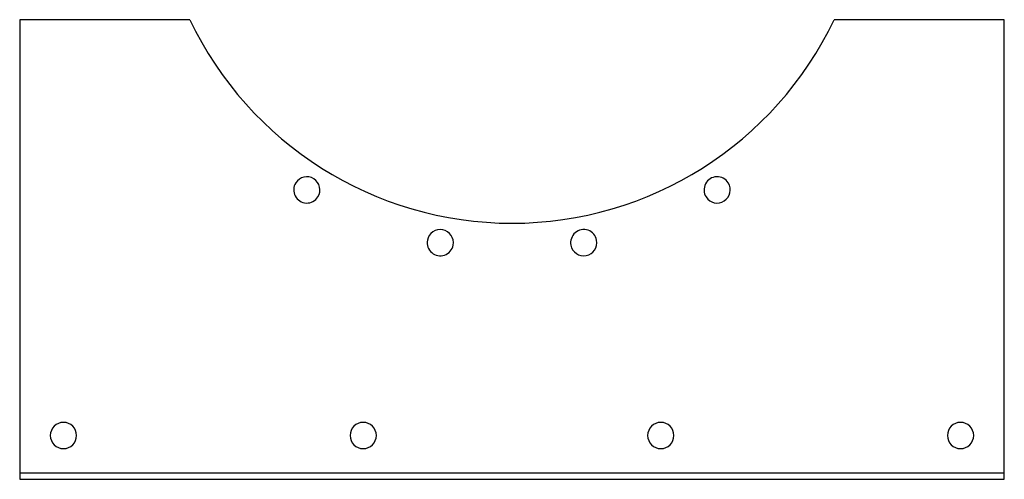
# Model space of a CAD drawing. Header units: millimetres. Extents: x -225 to 225, y -105 to 105.
import ezdxf

# ---------------------------------------------------------------- set-up
doc = ezdxf.new("R2010")
doc.units = ezdxf.units.MM
doc.layers.add('HIDDEN', color=7, linetype='Continuous')
doc.layers.add('THICK', color=7, linetype='Continuous')

msp = doc.modelspace()

# ---------------------------------------------------------------- linework, layer by layer
at = {"layer": 'HIDDEN'}
for p, q in [((-225, 105), (-225, 105)), ((-147.2, 105), (-147.2, 105)), ((147.2, 105), (147.2, 105)), ((225, 105), (225, 105)), ((-225, -102), (225, -102)), ((-225, -102), (-225, -102)), ((225, -102), (225, -102)), ((-225, -105), (-225, -105)), ((225, -105), (225, -105))]:
    msp.add_line(p, q, dxfattribs=at)
at = {"layer": 'THICK'}
for p, q in [((-147.2, 105), (-225, 105)), ((-225, 105), (-225, -105)), ((225, 105), (147.2, 105)), ((225, -105), (225, 105)), ((-225, -105), (225, -105))]:
    msp.add_line(p, q, dxfattribs=at)
for centre, radius, start, end in [((0, 175), 163, 205.4325, 334.5675), ((-93.77, 27.24), 6, 327.6, 147.6), ((93.77, 27.24), 6, 32.4, 212.4), ((-93.77, 27.24), 6, 147.6, 327.6), ((93.77, 27.24), 6, 212.4, 32.4), ((-32.79, 3.1), 6, 349.2, 169.2), ((32.79, 3.1), 6, 10.8, 190.8), ((-32.79, 3.1), 6, 169.2, 349.2), ((32.79, 3.1), 6, 190.8, 10.8), ((-205, -85), 6, 0, 180), ((-68, -85), 6, 0, 180), ((68, -85), 6, 0, 180), ((205, -85), 6, 0, 180), ((-205, -85), 6, 180, 0), ((-68, -85), 6, 180, 0), ((68, -85), 6, 180, 0), ((205, -85), 6, 180, 0)]:
    msp.add_arc(centre, radius, start, end, dxfattribs=at)

doc.saveas('drawing.dxf')
